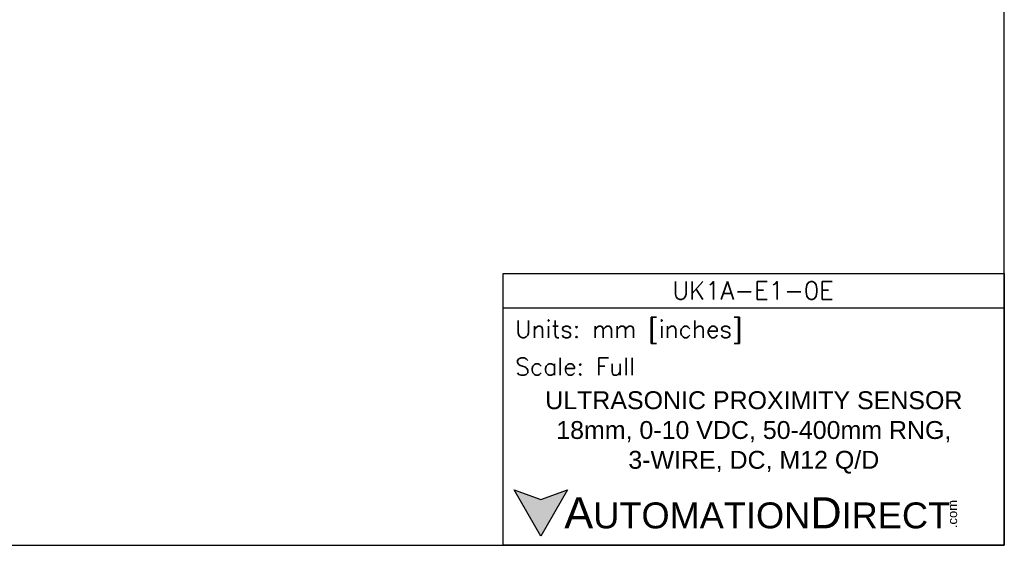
# Model space of a CAD drawing. Header units: inches. Extents: x 0 to 279, y 0 to 216.
# Tile 2 of 8: x 100 to 279, y 0 to 95. Entities that reach past the tile are written whole.
import ezdxf

# ---------------------------------------------------------------- set-up
doc = ezdxf.new("R2010")
doc.units = ezdxf.units.IN
doc.header["$LTSCALE"] = 10
doc.header["$MEASUREMENT"] = 0
doc.layers.add('Text', color=140, linetype='Continuous')
doc.styles.add('\\M+2ABAC\\M+2A6A11', font='txt')
doc.styles.add('ROMANS', font='romans.shx')

msp = doc.modelspace()

# ---------------------------------------------------------------- hatches: boundary and pattern name
at = {"layer": 'Text'}
msp.add_hatch(color=256, dxfattribs=at).paths.add_polyline_path([(199.93, 10.07), (195.08, 8.31), (190.23, 10.07), (195.08, 1.67)])

# ---------------------------------------------------------------- linework, layer by layer
at = {"layer": 'Defpoints'}
msp.add_lwpolyline([(279.4, 215.9), (0, 215.9), (0, 0), (279.4, 0)], close=True, dxfattribs=at)
at = {"layer": 'Text'}
msp.add_line((188.28, 43.12), (279.4, 43.12), dxfattribs=at)
for points in [[(188.28, 0), (188.28, 49.4), (279.4, 49.4), (279.4, 0)], [(199.93, 10.07), (195.08, 1.67), (190.23, 10.07), (195.08, 8.31)]]:
    msp.add_lwpolyline(points, close=True, dxfattribs=at)

# ---------------------------------------------------------------- texts
at = {"layer": 'Text', "linetype": 'Continuous', "insert": (233.7, 46.3), "char_height": 3.248, "width": 61.1425, "attachment_point": 5, "style": 'ROMANS'}
msp.add_mtext('UK1A-E1-0E', dxfattribs=at)
at = {"layer": 'Text', "attachment_point": 4}
for s, insert, char_height, width, style in [(' Units: mm [inches]', (188.28, 38.75), 3.1404, 91.118, 'ROMANS'), (' Scale: Full', (188.28, 32.47), 3.1404, 91.118, 'ROMANS'), ('{\\fArial|b0|i0|c0|p34;     \\H1.2x;A\\H0.8333x;UTOMATION\\H1.2x;D\\H0.8333x;IRECT}', (190.23, 5.87), 4.7106, 79.7962, '\\M+2ABAC\\M+2A6A11')]:
    msp.add_mtext(s, dxfattribs=dict(at, insert=insert, char_height=char_height, width=width, style=style))
at = {"layer": 'Text', "linetype": 'Continuous', "insert": (233.84, 20.5), "char_height": 3.2482, "width": 80.5049, "attachment_point": 5}
msp.add_mtext('{\\fArial|b0|i0|c0|p34;ULTRASONIC PROXIMITY SENSOR\\P18mm, 0-10 VDC, 50-400mm RNG, 3-WIRE, DC, M12 Q/D}', dxfattribs=at)
at = {"layer": 'Text', "insert": (269.12, 3.11), "char_height": 1.6958, "width": 5.0253, "attachment_point": 1, "rotation": 90, "style": '\\M+2ABAC\\M+2A6A11'}
msp.add_mtext('{\\fArial|b0|i0|c0|p34;.com}', dxfattribs=at)

doc.saveas('drawing.dxf')
